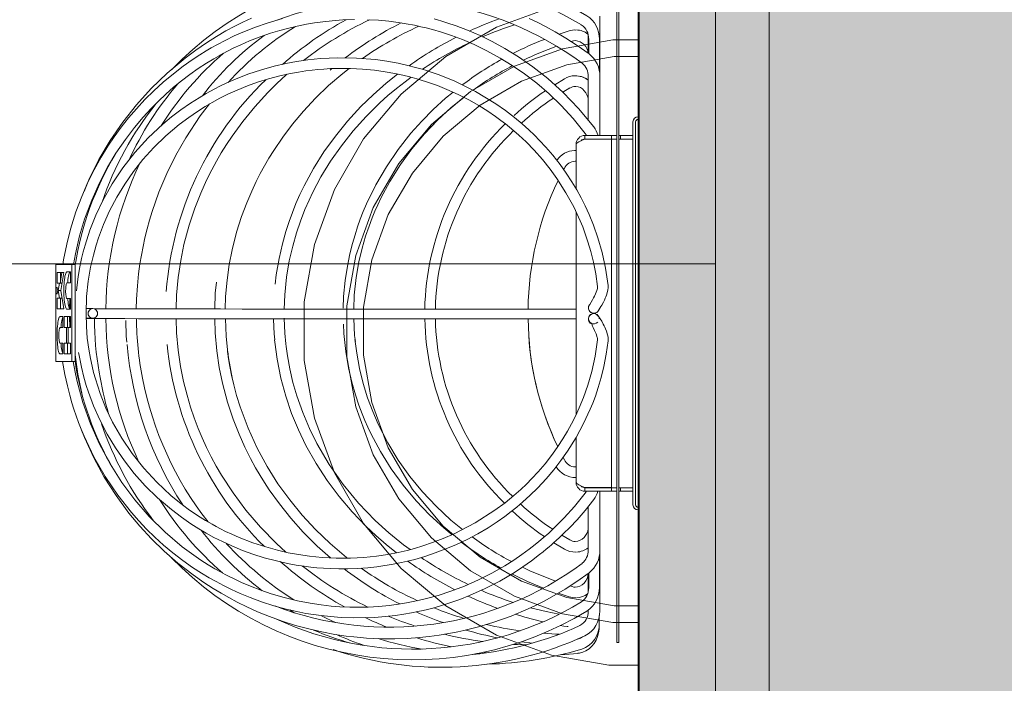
# Model space of a CAD drawing. Header units: millimetres. Extents: x -30 to 102382, y -31808 to 51594.
# Tile 47 of 172: x 39393 to 39941, y 20457 to 20826. Entities that reach past the tile are written whole.
import ezdxf

# ---------------------------------------------------------------- set-up
doc = ezdxf.new("R2010")
doc.units = ezdxf.units.MM
doc.header["$MEASUREMENT"] = 0
doc.linetypes.add('tl_xref_DASH_2.5-1.25', pattern=[3750, 2500, -1250])
doc.linetypes.add('Wipeout_Contour', pattern=[1000, 0, -1000])
for name, color, linetype in [('05 Sisesein proj.AR', 7, 'Continuous'), ('06 Põrand proj.AR', 7, 'Continuous'), ('41 SAN mõõdud ja kõrgused.SA', 7, 'Continuous'), ('43 Sanitaartehnika.SA', 7, 'Continuous'), ('45 Sisustus_ tehnika.SA', 7, 'Continuous'), ('47 Siseviimistlus_ põrand.SA', 7, 'Continuous')]:
    doc.layers.add(name, color=color, linetype=linetype)
doc.styles.add('GENERATED_STYLE_3', font='arial.ttf')
doc.dimstyles.new('GENERATED_STYLE__8', dxfattribs={"dimtxt": 60, "dimasz": 28.5, "dimexe": 0.18, "dimexo": 0.0625, "dimgap": 0, "dimtad": 1, "dimdec": 0, "dimzin": 0, "dimdsep": 46, "dimtxsty": 'GENERATED_STYLE_3', "dimblk": 'ARROWHEAD_2', "dimblk1": 'ARROWHEAD_2', "dimblk2": 'ARROWHEAD_2', "dimcen": 0.09, "dimse1": 1, "dimse2": 1, "dimclrd": 252, "dimclre": 252, "dimclrt": 8, "dimadec": 1, "dimazin": 0, "dimtfac": 1, "dimtdec": 4, "dimtmove": 0, "dimatfit": 3, "dimfxl": 0, "dimtolj": 1, "dimtzin": 0, "dimarcsym": 0})

# ---------------------------------------------------------------- blocks, each defined once
blk = doc.blocks.new('*D1206')
at = {"layer": '41 SAN mõõdud ja kõrgused.SA', "color": 252, "linetype": 'Continuous', "lineweight": 13}
for p, q in [((39350.99, 21500.84), (39388.49, 21479.19)), ((39397.87, 21490.02), (39341.62, 21490.02)), ((39369.74, 20153), (39369.74, 21490.02)), ((39350.99, 20163.83), (39388.49, 20142.17)), ((39397.87, 20153), (39341.62, 20153)), ((39369.74, 20134.66), (39369.74, 20153))]:
    blk.add_line(p, q, dxfattribs=at)
at = {"layer": '41 SAN mõõdud ja kõrgused.SA', "color": 8, "lineweight": 13, "insert": (39357.74, 20718.55), "char_height": 60, "attachment_point": 7, "rotation": 90, "style": 'GENERATED_STYLE_3'}
blk.add_mtext('{\\A1;\\fArial|b0|i0|c0|p0;1\xa0337}', dxfattribs=at)
blk = doc.blocks.new('ARROWHEAD_2')
at = {"color": 0, "linetype": 'Continuous', "lineweight": 0}
for p, q in [((-0.378, -0.655), (0.378, 0.655)), ((0, 0), (-1, 0))]:
    blk.add_line(p, q, dxfattribs=at)

msp = doc.modelspace()

# ---------------------------------------------------------------- wipeouts: each hides what was drawn before it
at = {"color": 254, "linetype": 'Wipeout_Contour', "lineweight": 0, "ltscale": 358958.018392}
msp.add_wipeout([(39780, 20110.06), (39780, 21490.02), (40000, 21490.02), (40000, 22190.02), (39780, 22190.02), (39780, 22270.12), (37910, 22270.12), (37910, 20110.06)], dxfattribs=at).dxf.layer = '47 Siseviimistlus_ põrand.SA'

# ---------------------------------------------------------------- next in the draw order: hatches: boundary and pattern name
at = {"layer": '05 Sisesein proj.AR', "linetype": 'Continuous', "lineweight": 13}
for points in [[(39737, 20153), (39752, 20153), (39752, 21490.02), (39737, 21490.02)], [(39752, 20138), (39780, 20138), (39780, 21490.02), (39752, 21490.02)], [(39780, 20110), (39810, 20110), (39810, 21490.02), (39780, 21490.02)], [(39810, 20080), (40000, 20080), (40000, 21490.02), (39810, 21490.02)]]:
    msp.add_hatch(color=252, dxfattribs=at).paths.add_polyline_path(points)
at = {"layer": '47 Siseviimistlus_ põrand.SA', "linetype": 'Continuous', "lineweight": 13}
h = msp.add_hatch(dxfattribs=at)
h.set_pattern_fill('80_Siseviim__ker_plaat_5_08', color=253, style=0, pattern_type=2)
h.set_pattern_definition([(90, (39737, 21490), (-800, 0), []), (180, (39737, 21490), (0, 800), [])])
h.paths.add_polyline_path([(39780, 20110.06), (39780, 21490.02), (40000, 21490.02), (40000, 22190.02), (39780, 22190.02), (39780, 22270.12), (37910, 22270.12), (37910, 20110.06)])

# ---------------------------------------------------------------- next in the draw order: linework, layer by layer
at = {"layer": '05 Sisesein proj.AR', "color": 7, "linetype": 'Continuous', "lineweight": 20, "flags": 128}
for points in [[(39737, 21490.02), (39737, 20153)], [(39810, 20110), (39810, 21490.02)], [(39810, 21490.02), (39810, 20080)]]:
    msp.add_lwpolyline(points, dxfattribs=at)
at = {"layer": '06 Põrand proj.AR', "color": 7, "linetype": 'Continuous', "lineweight": 20, "flags": 128}
msp.add_lwpolyline([(35090, 26310), (35090, 20080), (39810, 20080), (39810, 26310)], close=True, dxfattribs=at)
at = {"layer": '43 Sanitaartehnika.SA', "color": 8, "linetype": 'Continuous', "lineweight": 13}
for p, q in [((39725.2, 20846.03), (39725.2, 20479.83)), ((39726.19, 20846.03), (39726.19, 20479.83)), ((39715.59, 20828.34), (39715.59, 20796.68)), ((39693.08, 20818.3), (39698.54, 20820.08)), ((39709.24, 20817.51), (39709.24, 20807.62)), ((39709.46, 20807.46), (39709.46, 20815.47)), ((39715.4, 20815.47), (39715.4, 20797.74)), ((39700.33, 20814.42), (39699.68, 20814.21)), ((39700.3, 20814.41), (39700.33, 20814.42)), ((39565.46, 20798.15), (39566.54, 20799.11)), ((39690.54, 20790.1), (39696, 20793.49)), ((39709.18, 20770.42), (39709.18, 20794.71)), ((39715.71, 20794.71), (39715.71, 20761.9)), ((39698.95, 20788.33), (39695.11, 20785.97)), ((39734.11, 20556.45), (39734.11, 20769.41)), ((39735.59, 20556.45), (39735.59, 20769.41)), ((39707.39, 20761.9), (39707.39, 20759.93)), ((39707.39, 20761.9), (39725.2, 20761.9)), ((39707.39, 20759.93), (39725.2, 20759.93)), ((39707.39, 20759.83), (39722.23, 20759.83)), ((39709.18, 20759.83), (39709.18, 20759.93)), ((39715.71, 20759.93), (39715.71, 20759.83)), ((39722.23, 20761.9), (39722.23, 20759.93)), ((39722.23, 20759.83), (39722.23, 20566.03)), ((39726.19, 20761.9), (39734.11, 20761.9)), ((39726.19, 20759.93), (39734.11, 20759.93)), ((39727.18, 20761.9), (39727.18, 20759.93)), ((39702.44, 20756.96), (39702.44, 20732.18)), ((39701.67, 20753.55), (39702.44, 20753.55)), ((39695.9, 20743.58), (39695.53, 20742.87)), ((39702.44, 20719.34), (39702.44, 20662.97)), ((39412.81, 20636.72), (39412.81, 20689.56)), ((39423.51, 20690.05), (39412.89, 20690.05)), ((39421.63, 20636.72), (39421.63, 20689.56)), ((39423.59, 20636.72), (39423.59, 20689.56)), ((39413.51, 20685.73), (39413.51, 20679.74)), ((39417.27, 20685.73), (39413.51, 20685.73)), ((39415.46, 20685.73), (39415.46, 20679.74)), ((39415.59, 20675.57), (39417.27, 20685.73)), ((39421.04, 20685.95), (39418.96, 20685.95)), ((39421.04, 20679.96), (39421.04, 20685.95)), ((39413.51, 20679.74), (39414.88, 20679.74)), ((39413.51, 20679.74), (39415.46, 20679.74)), ((39414.88, 20679.74), (39414.08, 20675.57)), ((39414.88, 20679.74), (39416.28, 20679.74)), ((39415.46, 20679.74), (39416.28, 20679.74)), ((39418.98, 20679.97), (39421.04, 20679.96)), ((39418.98, 20679.97), (39420.94, 20679.97)), ((39419.45, 20680.69), (39419.4, 20679.97)), ((39420.94, 20679.97), (39421.04, 20679.97)), ((39413.45, 20677.38), (39413.47, 20677.33)), ((39413.47, 20673.79), (39413.45, 20673.74)), ((39413.69, 20676.48), (39413.92, 20675.56)), ((39413.92, 20675.56), (39413.69, 20674.64)), ((39414.08, 20675.57), (39414.88, 20671.38)), ((39414.08, 20675.57), (39415.59, 20675.57)), ((39417.27, 20665.39), (39415.59, 20675.57)), ((39413.51, 20671.38), (39413.51, 20665.39)), ((39414.88, 20671.38), (39413.51, 20671.38)), ((39414.88, 20671.38), (39416.28, 20671.38)), ((39415.46, 20671.38), (39415.46, 20665.39)), ((39421.04, 20671.15), (39418.98, 20671.15)), ((39419.39, 20671.17), (39419.46, 20670.4)), ((39420.66, 20671.15), (39420.46, 20665.57)), ((39421.04, 20665.17), (39421.04, 20671.15)), ((39709.5, 20666.87), (39709.51, 20666.9)), ((39413.51, 20665.39), (39417.27, 20665.39)), ((39413.51, 20665.39), (39415.46, 20665.39)), ((39416.71, 20661.11), (39415.21, 20661.11)), ((39415.46, 20665.39), (39417.27, 20665.39)), ((39416.71, 20655.12), (39416.71, 20661.11)), ((39417.44, 20661.11), (39417.44, 20655.08)), ((39421.04, 20661.11), (39417.44, 20661.11)), ((39418.98, 20665.17), (39421.04, 20665.17)), ((39419.39, 20661.11), (39419.39, 20655.08)), ((39420.41, 20661.11), (39420.56, 20655.08)), ((39421.04, 20660.9), (39420.86, 20661.11)), ((39420.94, 20665.17), (39421.04, 20665.17)), ((39421.04, 20655.08), (39421.04, 20661.11)), ((39432.55, 20665.61), (39433.39, 20665.61)), ((39690.92, 20665.26), (39697.55, 20665.26)), ((39702.44, 20662.97), (39702.44, 20606.6)), ((39711.35, 20663.15), (39711.35, 20662.71)), ((39713.33, 20662.79), (39713.33, 20663.15)), ((39714.9, 20661.15), (39714.99, 20661.3)), ((39715.19, 20665.16), (39715.17, 20665.13)), ((39415.69, 20655.84), (39415.63, 20655.12)), ((39423.81, 20660.08), (39423.59, 20660.08)), ((39433.41, 20660.17), (39432.56, 20660.17)), ((39434.26, 20658.8), (39434.25, 20660.03)), ((39533.97, 20659.54), (39533.97, 20659.89)), ((39675.69, 20660.13), (39675.7, 20659.8)), ((39697.55, 20659.82), (39690.92, 20659.82)), ((39709.51, 20660.89), (39709.52, 20660.93)), ((39415.21, 20655.12), (39416.71, 20655.12)), ((39415.21, 20655.12), (39416.71, 20655.12)), ((39417.44, 20655.08), (39418.8, 20655.08)), ((39417.44, 20655.08), (39419.39, 20655.08)), ((39418.8, 20655.08), (39418.8, 20646.34)), ((39418.8, 20655.08), (39420.75, 20655.08)), ((39419.39, 20655.08), (39420.75, 20655.08)), ((39419.75, 20655.08), (39421.04, 20655.08)), ((39419.75, 20646.34), (39419.75, 20655.08)), ((39419.75, 20655.08), (39421.04, 20655.08)), ((39420.75, 20655.08), (39420.75, 20655.08)), ((39416.71, 20646.31), (39415.21, 20646.31)), ((39415.63, 20646.31), (39415.69, 20645.56)), ((39416.71, 20640.32), (39416.71, 20646.31)), ((39417.44, 20646.34), (39417.44, 20640.32)), ((39418.8, 20646.34), (39417.44, 20646.34)), ((39418.8, 20646.34), (39419.75, 20646.34)), ((39419.39, 20646.34), (39419.39, 20640.32)), ((39421.04, 20646.34), (39419.75, 20646.34)), ((39421.04, 20640.32), (39421.04, 20646.34)), ((39534.79, 20646.85), (39534.6, 20648.27)), ((39540.8, 20645.97), (39541, 20644.51)), ((39579.34, 20648.36), (39579.47, 20647.34)), ((39415.21, 20640.32), (39416.71, 20640.32)), ((39417.44, 20640.32), (39421.04, 20640.32)), ((39417.44, 20640.32), (39419.39, 20640.32)), ((39419.39, 20640.32), (39421.04, 20640.32)), ((39508.3, 20642.67), (39508.42, 20641.76)), ((39412.89, 20636.22), (39421.55, 20636.22)), ((39421.55, 20636.22), (39423.51, 20636.22)), ((39702.44, 20593.85), (39702.44, 20568.9)), ((39695.26, 20582.79), (39695.9, 20581.52)), ((39695.97, 20581.41), (39695.27, 20582.81)), ((39701.96, 20577.5), (39702.44, 20577.54)), ((39702.44, 20571.56), (39702.21, 20571.55)), ((39707.39, 20566.03), (39722.23, 20566.03)), ((39707.39, 20563.95), (39707.39, 20565.93)), ((39707.39, 20565.93), (39725.2, 20565.93)), ((39707.39, 20563.95), (39725.2, 20563.95)), ((39715.71, 20566.03), (39715.71, 20565.93)), ((39715.71, 20563.95), (39715.71, 20531.18)), ((39722.23, 20563.95), (39722.23, 20565.93)), ((39726.19, 20565.93), (39734.11, 20565.93)), ((39726.19, 20563.95), (39734.11, 20563.95)), ((39727.18, 20565.93), (39727.18, 20563.95)), ((39709.18, 20531.18), (39709.18, 20555.43)), ((39696, 20531.7), (39690.06, 20535.3)), ((39694.6, 20539.5), (39698.95, 20536.85)), ((39715.59, 20529.41), (39715.59, 20497.38)), ((39715.4, 20528.04), (39715.4, 20510.33)), ((39709.46, 20510.33), (39709.46, 20518.42)), ((39709.24, 20518.27), (39709.24, 20508.34)), ((39699.06, 20511.27), (39700.33, 20510.86)), ((39698.55, 20505.2), (39692.42, 20507.19)), ((39545.57, 20496.38), (39543.05, 20497.9)), ((39709.24, 20497.82), (39709.24, 20497.38)), ((39715.37, 20494.9), (39715.37, 20490.43)), ((39695.61, 20488.84), (39693.68, 20489.25)), ((39715.36, 20490.07), (39715.36, 20488.53)), ((39678.33, 20479.47), (39671.95, 20480.2)), ((39702.61, 20481.42), (39703.86, 20481.78)), ((39726.19, 20479.83), (39725.2, 20479.83)), ((39647.17, 20473.58), (39649.1, 20473.6)), ((39652.64, 20474.07), (39650.77, 20474.32)), ((39703.38, 20473.74), (39693.79, 20472.93))]:
    msp.add_line(p, q, dxfattribs=at)
at = {"layer": '43 Sanitaartehnika.SA', "color": 8, "linetype": 'Continuous', "lineweight": 13, "flags": 128}
for points in [[(39416.69, 20690.05), (39417.08, 20692.65), (39418.87, 20701.51), (39421, 20709.8), (39424, 20719.36), (39427.28, 20728.03), (39430.7, 20735.84), (39434.16, 20742.82), (39438.05, 20749.83), (39441.76, 20755.86), (39445.34, 20761.19), (39449.16, 20766.45), (39453.27, 20771.66), (39457.67, 20776.8), (39462.37, 20781.86), (39467.36, 20786.81), (39472.65, 20791.62), (39478.24, 20796.29), (39483.76, 20800.51), (39488.67, 20803.97), (39492.9, 20806.75), (39496.43, 20808.93), (39499.33, 20810.62), (39502.76, 20812.54), (39507.07, 20814.79), (39512.16, 20817.25), (39517.77, 20819.71), (39523.89, 20822.12), (39530.54, 20824.43), (39538.97, 20826.91)], [(39579.1, 20826.41), (39572.51, 20826.2), (39566.61, 20825.78), (39561.39, 20825.22), (39556.85, 20824.58), (39552.31, 20823.82), (39547.09, 20822.76), (39542.53, 20821.69), (39537.58, 20820.36), (39532.24, 20818.74), (39526.53, 20816.77), (39520.67, 20814.49), (39515.71, 20812.34), (39511.6, 20810.41), (39508.35, 20808.77), (39505.91, 20807.49), (39503.67, 20806.26), (39500.71, 20804.56), (39496.76, 20802.16), (39492.06, 20799.1), (39487.39, 20795.81), (39482.84, 20792.36), (39478.39, 20788.73), (39474.07, 20784.95), (39469.88, 20781), (39465.8, 20776.87), (39461.41, 20772.08), (39456.63, 20766.39), (39451.55, 20759.72), (39446.29, 20751.97), (39441.66, 20744.24), (39437.11, 20735.58), (39432.79, 20725.94), (39428.84, 20715.3), (39426.06, 20706.04), (39423.73, 20696.12), (39422.69, 20690.05)], [(39428.5, 20730.82), (39431.14, 20737.2), (39436.76, 20748.44), (39443.1, 20759.18), (39450.1, 20769.37), (39457.72, 20778.99), (39465.88, 20787.99), (39474.8, 20796.58), (39484.72, 20804.89), (39490.79, 20809.42), (39496.69, 20813.47), (39502.29, 20817.01), (39507.53, 20820.07), (39512.39, 20822.71), (39516.84, 20824.97), (39521.67, 20827.26)], [(39707.54, 20763.07), (39700.88, 20771.3), (39694.18, 20778.56), (39687.39, 20785.07), (39680.53, 20790.94), (39673.68, 20796.2), (39666.91, 20800.86), (39660.27, 20804.94), (39652.79, 20809.03), (39645.73, 20812.43), (39639.13, 20815.23), (39633.04, 20817.51), (39627.48, 20819.35), (39622.55, 20820.79), (39619.03, 20821.71), (39616.04, 20822.43), (39612.46, 20823.21), (39607.78, 20824.1), (39603.33, 20824.8), (39598.19, 20825.46), (39592.38, 20826), (39586.35, 20826.33)], [(39623.35, 20826.73), (39625.32, 20826.18), (39627.72, 20825.48), (39630.53, 20824.62), (39635.76, 20822.85), (39641.96, 20820.49), (39649.02, 20817.45), (39655.66, 20814.23), (39662.82, 20810.33), (39670.44, 20805.64), (39678.45, 20800.08), (39686.77, 20793.51), (39695.29, 20785.81), (39703.86, 20776.87), (39712.27, 20766.67)], [(39676.41, 20827.04), (39680.73, 20824.99), (39685.5, 20822.56), (39690.87, 20819.61), (39696.75, 20816.11), (39703.06, 20812.02), (39709.68, 20807.31)], [(39702.07, 20814.66), (39700.92, 20814.56), (39700.31, 20814.37)], [(39424.33, 20675.42), (39424.47, 20677.22), (39425.27, 20683.42), (39426.21, 20688.84), (39427.17, 20693.4), (39428.08, 20697.15), (39429.08, 20700.78), (39431.81, 20709.22), (39435.12, 20717.57), (39438.98, 20725.69), (39444.24, 20735.03), (39450.17, 20743.9), (39456.85, 20752.42), (39464.25, 20760.51), (39472.39, 20768.16), (39477.29, 20772.23), (39482.41, 20776.13), (39487.72, 20779.82), (39492.53, 20782.88), (39496.49, 20785.21), (39498.94, 20786.57), (39501.27, 20787.81), (39504.19, 20789.29), (39507.72, 20790.98), (39511.91, 20792.84), (39519.76, 20795.93), (39527.34, 20798.46), (39534.37, 20800.42), (39540.79, 20801.9), (39546.78, 20803.03), (39553.19, 20803.97), (39560.1, 20804.68), (39569.86, 20805.16), (39580.15, 20805), (39590.73, 20804.12), (39597.07, 20803.24), (39603.32, 20802.11), (39608.69, 20800.92), (39613.06, 20799.81), (39616.02, 20798.98), (39618.6, 20798.2), (39621.77, 20797.17), (39625.58, 20795.84), (39629.98, 20794.16), (39634.9, 20792.09), (39646.53, 20786.35), (39657.69, 20779.59), (39663.13, 20775.77), (39668.16, 20771.91), (39672.48, 20768.3), (39676.15, 20765.01), (39679.23, 20762.06), (39682.16, 20759.09), (39685.6, 20755.38), (39689.43, 20750.9), (39693.52, 20745.68), (39696.98, 20740.84), (39700.06, 20736.14), (39702.79, 20731.59), (39705.21, 20727.2), (39707.48, 20722.72), (39709.7, 20717.88), (39712.14, 20711.91), (39714.62, 20704.86), (39716.92, 20696.84), (39718.87, 20687.99), (39720.29, 20678.45)], [(39714.39, 20677.79), (39713.39, 20684.87), (39712.11, 20691.44), (39710.63, 20697.4), (39709.08, 20702.69), (39707.54, 20707.24), (39706.12, 20711.01), (39704.76, 20714.33), (39701.14, 20722.15), (39696.83, 20730.03), (39691.79, 20737.92), (39687.95, 20743.21), (39683.73, 20748.48), (39679.12, 20753.67), (39674.59, 20758.3), (39670.52, 20762.12), (39667.73, 20764.56), (39665.36, 20766.54), (39663.1, 20768.34), (39660.51, 20770.32), (39657.57, 20772.46), (39653.26, 20775.39), (39648.29, 20778.5), (39642.69, 20781.68), (39637.12, 20784.52), (39631.79, 20786.97), (39625.24, 20789.63), (39619.24, 20791.76), (39613.71, 20793.46), (39609.81, 20794.52), (39605.99, 20795.46), (39601.49, 20796.42), (39596.25, 20797.36), (39590.24, 20798.2), (39583.59, 20798.84), (39576.94, 20799.18), (39571, 20799.23), (39565.79, 20799.09), (39561.94, 20798.87), (39558.62, 20798.6), (39555.54, 20798.28), (39552, 20797.83), (39547.98, 20797.21), (39543.48, 20796.39), (39537.59, 20795.1), (39531.18, 20793.41), (39525.06, 20791.5), (39519.47, 20789.49), (39513.74, 20787.16), (39508.64, 20784.85), (39504.08, 20782.58), (39499.84, 20780.28), (39495.9, 20777.98), (39491.66, 20775.31), (39486.8, 20771.98), (39481.41, 20767.93), (39474, 20761.65), (39467.3, 20755.15), (39461.33, 20748.54), (39456.03, 20741.87), (39451.15, 20734.88), (39446.68, 20727.53), (39442.71, 20719.93), (39439.34, 20712.38), (39436.57, 20704.97), (39435.23, 20700.8), (39433.7, 20695.33), (39432.17, 20688.64), (39430.85, 20680.89), (39429.94, 20672.23), (39429.61, 20662.89)], [(39576.1, 20799.19), (39572.56, 20796.46), (39564.65, 20789.64), (39557.36, 20782.63), (39550.68, 20775.48), (39544.61, 20768.24), (39539.1, 20760.95), (39534.11, 20753.6), (39531.44, 20749.31), (39528.94, 20745.02), (39526.6, 20740.73), (39524.36, 20736.35), (39521.84, 20731), (39519.08, 20724.51), (39516.23, 20716.86), (39513.45, 20708.07), (39510.95, 20698.18), (39509.37, 20690.06), (39508.14, 20681.4), (39507.34, 20672.23), (39507.14, 20665.35)], [(39541.51, 20795.96), (39541.09, 20795.6), (39535.84, 20790.76), (39530.85, 20785.81), (39523.52, 20777.83), (39516.86, 20769.7), (39510.9, 20761.51), (39507.8, 20756.86), (39504.91, 20752.22), (39502.22, 20747.6), (39499.63, 20742.83), (39496.7, 20736.97), (39493.5, 20729.86), (39490.2, 20721.51), (39487.02, 20711.93), (39484.15, 20701.15), (39482.35, 20692.33), (39480.96, 20682.94), (39480.06, 20673.02), (39479.83, 20665.38)], [(39534.95, 20679.16), (39535.49, 20684.3), (39537.07, 20693.53), (39538.92, 20701.59), (39540.85, 20708.44), (39542.68, 20714.06), (39544.5, 20719.07), (39546.51, 20724.04), (39548.68, 20728.98), (39551.04, 20733.87), (39556.25, 20743.49), (39562.08, 20752.77), (39568.44, 20761.6), (39575.26, 20769.95), (39582.68, 20778.01), (39589.42, 20784.57), (39596.65, 20790.93), (39603.11, 20796.07)], [(39610.64, 20794.3), (39607.27, 20791.82), (39602.4, 20787.99), (39597.73, 20784.06), (39593.26, 20780.04), (39585.6, 20772.5), (39578.43, 20764.55), (39571.78, 20756.2), (39565.72, 20747.55), (39560.41, 20738.88), (39558.04, 20734.56), (39555.85, 20730.28), (39553.8, 20725.97), (39551.51, 20720.71), (39548.97, 20714.14), (39546.79, 20707.68), (39544.68, 20700.32), (39542.79, 20692.08), (39541.25, 20683.01), (39540.22, 20673.15), (39539.95, 20665.33)], [(39709.18, 20782.14), (39709.1, 20782.68), (39708.61, 20784.21), (39707.91, 20785.59), (39707.03, 20786.8), (39705.99, 20787.78), (39704.82, 20788.52), (39703.57, 20788.99), (39702.25, 20789.18), (39701.9, 20789.15)], [(39572.83, 20665.74), (39573.05, 20672.35), (39573.9, 20681.23), (39575.1, 20689.13), (39576.51, 20696.02), (39577.98, 20701.88), (39579.37, 20706.68), (39580.76, 20711.01), (39582.3, 20715.32), (39583.98, 20719.62), (39585.79, 20723.89), (39590.93, 20734.43), (39596.81, 20744.53), (39603.34, 20754.1), (39610.45, 20763.11), (39616.53, 20769.91), (39622.91, 20776.34), (39629.83, 20782.61), (39633.96, 20785.97)], [(39639.87, 20783.12), (39632.95, 20777.47), (39625.24, 20770.33), (39618.06, 20762.81), (39611.08, 20754.51), (39604.63, 20745.66), (39598.77, 20736.35), (39593.77, 20727.03), (39592.03, 20723.36), (39590.42, 20719.73), (39588.9, 20716.05), (39587.18, 20711.5), (39585.3, 20705.9), (39583.37, 20699.24), (39581.57, 20691.53), (39580.04, 20682.81), (39578.99, 20673.13), (39578.71, 20665.3)], [(39498.37, 20779.42), (39493.23, 20772.85), (39485.09, 20760.58), (39479.57, 20750.89), (39474.59, 20740.82), (39470.2, 20730.4), (39466.43, 20719.67), (39464.94, 20714.78), (39463.6, 20709.9), (39462.41, 20705.04), (39461.36, 20700.21), (39460.42, 20695.27), (39459.64, 20690.51), (39458.88, 20684.84), (39458.21, 20678.28), (39457.74, 20670.87), (39457.62, 20665.42)], [(39702.44, 20756.96), (39702.81, 20757.67), (39703.89, 20758.39), (39705.49, 20759.11), (39707.39, 20759.83)], [(39708.26, 20761.9), (39708.06, 20762.31), (39707.52, 20763.05)], [(39702.44, 20747.59), (39702.24, 20747.62), (39701.92, 20747.59)], [(39415.46, 20680.7), (39415.69, 20683.24), (39416.06, 20685.73)], [(39418.1, 20684.47), (39417.9, 20683.6), (39417.76, 20682.8)], [(39418.52, 20685.57), (39418.28, 20685.03), (39418.1, 20684.47)], [(39418.96, 20685.95), (39418.71, 20685.82), (39418.52, 20685.57)], [(39420.06, 20684.47), (39419.86, 20683.6), (39419.72, 20682.8)], [(39420.47, 20685.57), (39420.23, 20685.03), (39420.06, 20684.47)], [(39420.91, 20685.95), (39420.66, 20685.82), (39420.47, 20685.57)], [(39413.33, 20677.51), (39413.4, 20677.47), (39413.45, 20677.38)], [(39417.34, 20678.23), (39417.29, 20676.74), (39417.28, 20675.55)], [(39417.5, 20680.69), (39417.4, 20679.35), (39417.34, 20678.23)], [(39417.76, 20682.8), (39417.61, 20681.66), (39417.5, 20680.69)], [(39418.32, 20677.27), (39418.4, 20678.11), (39418.48, 20678.67)], [(39418.48, 20678.67), (39418.6, 20679.26), (39418.71, 20679.62)], [(39418.71, 20679.62), (39418.86, 20679.9), (39418.98, 20679.97)], [(39419.72, 20682.8), (39419.56, 20681.66), (39419.45, 20680.69)], [(39501.27, 20665.36), (39501.57, 20674.13), (39502.18, 20680.3)], [(39709.51, 20666.9), (39709.61, 20667.13), (39709.79, 20667.45), (39710.02, 20667.83), (39710.82, 20669.16), (39711.58, 20670.45), (39712.2, 20671.57), (39712.69, 20672.53), (39713.29, 20673.81), (39714, 20675.67), (39714.17, 20676.23), (39714.31, 20676.81), (39714.35, 20677.22), (39714.37, 20677.38), (39714.38, 20677.46), (39714.39, 20677.47), (39714.4, 20677.47), (39714.4, 20677.46), (39714.42, 20677.41), (39714.42, 20677.43), (39714.42, 20677.46), (39714.41, 20677.58), (39714.39, 20677.79)], [(39720.29, 20678.45), (39720.32, 20677.08), (39720.19, 20675.96), (39719.8, 20674.31), (39719.4, 20673.1), (39719.04, 20672.17), (39718.66, 20671.29), (39718.42, 20670.74), (39718.22, 20670.33), (39717.64, 20669.18), (39716.75, 20667.54), (39716.23, 20666.65), (39715.72, 20665.83), (39715.31, 20665.25), (39715.2, 20665.11), (39715.19, 20665.13)], [(39413.45, 20673.74), (39413.39, 20673.64), (39413.33, 20673.61)], [(39413.69, 20674.64), (39413.52, 20673.99), (39413.47, 20673.79)], [(39417.28, 20675.55), (39417.3, 20674.03), (39417.34, 20672.86)], [(39417.34, 20672.86), (39417.42, 20671.45), (39417.5, 20670.4)], [(39418.26, 20675.55), (39418.28, 20676.54), (39418.32, 20677.27)], [(39418.32, 20673.86), (39418.27, 20674.79), (39418.26, 20675.55)], [(39418.47, 20672.45), (39418.38, 20673.19), (39418.32, 20673.86)], [(39418.7, 20671.5), (39418.57, 20671.97), (39418.47, 20672.45)], [(39417.5, 20670.4), (39417.64, 20669.17), (39417.76, 20668.29)], [(39417.76, 20668.29), (39417.95, 20667.29), (39418.11, 20666.63)], [(39418.11, 20666.63), (39418.33, 20665.95), (39418.52, 20665.55)], [(39418.98, 20671.15), (39418.82, 20671.26), (39418.7, 20671.5)], [(39419.46, 20670.4), (39419.59, 20669.17), (39419.72, 20668.29)], [(39419.72, 20668.29), (39419.9, 20667.29), (39420.06, 20666.63)], [(39420.06, 20666.63), (39420.28, 20665.95), (39420.47, 20665.55)], [(39415.21, 20661.11), (39414.95, 20660.99), (39414.75, 20660.72)], [(39418.52, 20665.55), (39418.77, 20665.24), (39418.98, 20665.17)], [(39420.47, 20665.55), (39420.73, 20665.24), (39420.94, 20665.17)], [(39423.59, 20665.56), (39423.73, 20665.56), (39423.8, 20665.57)], [(39429.61, 20662.89), (39429.81, 20655.7), (39430.34, 20649.06), (39431.12, 20643.09), (39432.02, 20637.89), (39432.95, 20633.54), (39433.83, 20629.95), (39434.8, 20626.44), (39437.46, 20618.29), (39440.69, 20610.24), (39444.43, 20602.42), (39449.54, 20593.44), (39455.3, 20584.92), (39461.78, 20576.74), (39468.95, 20568.98), (39476.85, 20561.65), (39481.6, 20557.76), (39486.56, 20554.03), (39491.65, 20550.54), (39496.16, 20547.71), (39499.85, 20545.56), (39502.12, 20544.32), (39504.44, 20543.09), (39507.33, 20541.64), (39510.81, 20540), (39514.91, 20538.2), (39522.45, 20535.28), (39529.63, 20532.93), (39536.23, 20531.12), (39542.2, 20529.76), (39547.83, 20528.71), (39554.12, 20527.8), (39561.15, 20527.1), (39568.9, 20526.72), (39576.87, 20526.75), (39584.33, 20527.16), (39591.26, 20527.87), (39597.62, 20528.82), (39603.32, 20529.91), (39608.37, 20531.07), (39612.48, 20532.16), (39617.22, 20533.56), (39622.55, 20535.35), (39628.41, 20537.59), (39634.6, 20540.28), (39646.32, 20546.34), (39657.26, 20553.33), (39662.97, 20557.58), (39667.77, 20561.5), (39671.69, 20564.98), (39674.83, 20567.96), (39677.84, 20571.01), (39681.32, 20574.78), (39685.16, 20579.29), (39689.23, 20584.54), (39692.3, 20588.89), (39695.1, 20593.17), (39697.63, 20597.4), (39699.92, 20601.54), (39702.08, 20605.81), (39704.2, 20610.43), (39706.55, 20616.16), (39708.93, 20622.91), (39711.15, 20630.61), (39713.02, 20639.12), (39714.39, 20648.28)], [(39429.71, 20665.6), (39429.8, 20665.6), (39432.55, 20665.61)], [(39434.21, 20665.47), (39436.9, 20665.46), (39442.32, 20665.45), (39448.62, 20665.43), (39455.8, 20665.42), (39463.85, 20665.4), (39472.76, 20665.39), (39482.51, 20665.38), (39493.06, 20665.37), (39504.4, 20665.36), (39516.47, 20665.34), (39529.23, 20665.33), (39542.63, 20665.32), (39556.61, 20665.31), (39565.49, 20665.31), (39574.13, 20665.3), (39582.46, 20665.3), (39587.2, 20665.3), (39591.96, 20665.3), (39597.61, 20665.29), (39604.32, 20665.29), (39610.51, 20665.29), (39617.46, 20665.28), (39625.24, 20665.28), (39633.89, 20665.28), (39643.46, 20665.28), (39653.82, 20665.27), (39665.15, 20665.27), (39677.51, 20665.27), (39690.92, 20665.26)], [(39697.56, 20665.26), (39698.71, 20665.26), (39700.63, 20665.26), (39702.44, 20665.26)], [(39709.52, 20660.93), (39709.85, 20661.54), (39710.3, 20661.93)], [(39710.87, 20663.43), (39710.81, 20663.45), (39710.16, 20663.98)], [(39710.3, 20661.93), (39710.86, 20662.38), (39711.53, 20662.68), (39712.18, 20662.8), (39712.73, 20662.78), (39713.1, 20662.7), (39713.34, 20662.6), (39713.83, 20662.27), (39714.39, 20661.74), (39715.05, 20660.94), (39715.86, 20659.81), (39716.71, 20658.5), (39717.57, 20657), (39718.13, 20655.93), (39718.46, 20655.22), (39718.85, 20654.35), (39719.38, 20653.01), (39720, 20651.01), (39720.27, 20649.6), (39720.33, 20648.65), (39720.29, 20647.62)], [(39714.75, 20661.33), (39714.84, 20661.52), (39714.85, 20661.54)], [(39714.75, 20661.32), (39714.84, 20661.51), (39714.85, 20661.54)], [(39413.73, 20655.84), (39413.63, 20654.5), (39413.57, 20653.38)], [(39413.99, 20657.96), (39413.84, 20656.82), (39413.73, 20655.84)], [(39414.34, 20659.63), (39414.14, 20658.76), (39413.99, 20657.96)], [(39414.75, 20660.72), (39414.51, 20660.19), (39414.34, 20659.63)], [(39415.95, 20657.96), (39415.79, 20656.82), (39415.69, 20655.84)], [(39416.29, 20659.63), (39416.09, 20658.76), (39415.95, 20657.96)], [(39416.7, 20660.72), (39416.46, 20660.19), (39416.29, 20659.63)], [(39432.56, 20660.17), (39430.53, 20660.16), (39429.69, 20660.16)], [(39690.92, 20659.82), (39678.22, 20659.82), (39666.66, 20659.83), (39656.17, 20659.83), (39646.68, 20659.83), (39638.13, 20659.83), (39630.45, 20659.84), (39622.47, 20659.84), (39615.58, 20659.84), (39609.71, 20659.84), (39604.16, 20659.85), (39590.88, 20659.85), (39577.55, 20659.86), (39564.37, 20659.87), (39549.86, 20659.88), (39535.92, 20659.88), (39522.61, 20659.9), (39509.99, 20659.91), (39498.11, 20659.92), (39487.01, 20659.93), (39476.74, 20659.94), (39467.32, 20659.96), (39458.78, 20659.97), (39451.14, 20659.98), (39444.41, 20660), (39438.59, 20660.01), (39434.82, 20660.02), (39431.57, 20660.04), (39429.69, 20660.04)], [(39452.38, 20646.9), (39452.05, 20650.32), (39451.77, 20658.99)], [(39479.83, 20659.94), (39480.07, 20652.15), (39480.95, 20642.41), (39482.29, 20633.35), (39483.97, 20624.99), (39485.87, 20617.4), (39487.87, 20610.65), (39489.86, 20604.75), (39492.06, 20598.94), (39494.29, 20593.62), (39496.7, 20588.35), (39499.3, 20583.14), (39502.08, 20577.99), (39505.03, 20572.92), (39511.45, 20563.02), (39518.66, 20553.36), (39526.71, 20543.94), (39535.59, 20534.85), (39540.94, 20530.05)], [(39565.73, 20526.88), (39558.37, 20533.4), (39550.59, 20541.14), (39543.57, 20548.98), (39537.24, 20556.88), (39531.56, 20564.81), (39528.96, 20568.76), (39526.51, 20572.69), (39523.98, 20577.02), (39521.12, 20582.26), (39518.02, 20588.47), (39514.78, 20595.7), (39511.53, 20604), (39508.41, 20613.44), (39505.6, 20624.02), (39503.82, 20632.71), (39502.43, 20642.05), (39501.51, 20652.03), (39501.26, 20659.91)], [(39508.41, 20642.69), (39507.55, 20650.25), (39507.19, 20659.96)], [(39534.69, 20648.28), (39534.33, 20651.58), (39534.05, 20659.55)], [(39540.9, 20645.98), (39540.26, 20651.96), (39539.97, 20660.21)], [(39633.37, 20539.74), (39628.77, 20543.51), (39620.8, 20550.91), (39613.39, 20558.7), (39606.19, 20567.31), (39599.54, 20576.47), (39593.5, 20586.11), (39588.38, 20595.73), (39586.58, 20599.51), (39584.93, 20603.25), (39583.36, 20607.08), (39581.57, 20611.84), (39579.61, 20617.68), (39577.63, 20624.61), (39575.76, 20632.61), (39574.2, 20641.64), (39573.12, 20651.63), (39572.93, 20656.92)], [(39579.55, 20647.35), (39579.13, 20650.68), (39578.74, 20660.02)], [(39702.44, 20659.82), (39700.69, 20659.82), (39698.77, 20659.82), (39697.56, 20659.82)], [(39714.39, 20648.28), (39714.41, 20648.53), (39714.42, 20648.64), (39714.43, 20648.65), (39714.42, 20648.66), (39714.41, 20648.64), (39714.4, 20648.6), (39714.39, 20648.59), (39714.38, 20648.6), (39714.38, 20648.61), (39714.38, 20648.63), (39714.35, 20648.91), (39714.32, 20649.18), (39714.25, 20649.56), (39714.09, 20650.12), (39713.81, 20650.98), (39713.61, 20651.5), (39713.41, 20651.98), (39712.77, 20653.41), (39712.02, 20655.04), (39711.64, 20655.85), (39711.42, 20656.4), (39711.38, 20656.68), (39711.4, 20656.7)], [(39413.57, 20653.38), (39413.52, 20651.9), (39413.51, 20650.71)], [(39413.51, 20650.71), (39413.53, 20649.19), (39413.57, 20648.02)], [(39414.49, 20650.71), (39414.51, 20651.69), (39414.55, 20652.42)], [(39414.55, 20649.02), (39414.5, 20649.94), (39414.49, 20650.71)], [(39414.55, 20652.42), (39414.63, 20653.26), (39414.71, 20653.83)], [(39414.71, 20653.83), (39414.83, 20654.42), (39414.94, 20654.77)], [(39414.94, 20654.77), (39415.09, 20655.05), (39415.21, 20655.12)], [(39413.57, 20648.02), (39413.65, 20646.61), (39413.73, 20645.56)], [(39413.73, 20645.56), (39413.87, 20644.33), (39414, 20643.44)], [(39414.7, 20647.61), (39414.61, 20648.35), (39414.55, 20649.02)], [(39414.93, 20646.66), (39414.8, 20647.13), (39414.7, 20647.61)], [(39415.21, 20646.31), (39415.05, 20646.42), (39414.93, 20646.66)], [(39415.69, 20645.56), (39415.82, 20644.33), (39415.95, 20643.44)], [(39720.29, 20647.62), (39719.25, 20640.25), (39717.92, 20633.42), (39716.39, 20627.21), (39714.77, 20621.7), (39713.17, 20616.94), (39711.69, 20612.99), (39710.29, 20609.55), (39706.63, 20601.61), (39702.42, 20593.82), (39697.65, 20586.2), (39694.04, 20581.06), (39690.08, 20575.93), (39685.76, 20570.84), (39681.14, 20565.88), (39676.73, 20561.56), (39672.82, 20558.01), (39669.4, 20555.12), (39666.32, 20552.65), (39662.73, 20549.95), (39658.43, 20546.92), (39653.44, 20543.68), (39647.74, 20540.32), (39641.85, 20537.18), (39635.88, 20534.33), (39629.98, 20531.82), (39624.07, 20529.59), (39618.16, 20527.64), (39612.66, 20526.05), (39608.63, 20525.02), (39605.22, 20524.25), (39602.44, 20523.67), (39599.62, 20523.14), (39595.98, 20522.54), (39591.51, 20521.92), (39586.53, 20521.39), (39580.86, 20520.97), (39575.39, 20520.77), (39570.42, 20520.76), (39565.96, 20520.88), (39561.79, 20521.1), (39558.2, 20521.39), (39554.83, 20521.74), (39550.98, 20522.22), (39546.65, 20522.89), (39541.84, 20523.78), (39535.6, 20525.16), (39528.87, 20526.96), (39522.53, 20528.97), (39516.74, 20531.06), (39510.82, 20533.49), (39505.57, 20535.9), (39500.84, 20538.27), (39496.46, 20540.66), (39492.38, 20543.06), (39487.9, 20545.9), (39482.77, 20549.44), (39477.12, 20553.73), (39469.46, 20560.28), (39462.56, 20567.04), (39456.43, 20573.89), (39450.96, 20580.82), (39445.93, 20588.09), (39441.33, 20595.72), (39437.24, 20603.6), (39433.78, 20611.41), (39430.94, 20619.07), (39429.75, 20622.76), (39428.4, 20627.44), (39427.02, 20633.05), (39425.74, 20639.51), (39425.5, 20641.1)], [(39602.38, 20529.73), (39596.76, 20534.23), (39590.98, 20539.25), (39585.52, 20544.39), (39577.74, 20552.49), (39570.48, 20561.02), (39563.8, 20569.96), (39557.66, 20579.36), (39552.06, 20589.34), (39547.86, 20598.06), (39544.1, 20607.2), (39540.83, 20616.83), (39538.12, 20626.91), (39536.01, 20637.4), (39534.79, 20646.85)], [(39541, 20644.51), (39541.7, 20639.31), (39543.01, 20632.07), (39544.81, 20624.43), (39546.94, 20617.03), (39550.24, 20607.67), (39553.95, 20598.92), (39558.07, 20590.6), (39565, 20578.78), (39572.72, 20567.79), (39581.29, 20557.4), (39590.65, 20547.67), (39598.25, 20540.75), (39606.44, 20534.08), (39610, 20531.5)], [(39579.47, 20647.34), (39580.3, 20640.7), (39581.86, 20632.26), (39583.94, 20623.84), (39586.41, 20615.86), (39589.2, 20608.36), (39592.31, 20601.2), (39597.56, 20590.95), (39603.43, 20581.31), (39609.9, 20572.2), (39616.92, 20563.65), (39624.52, 20555.57), (39632.74, 20547.93), (39639.2, 20542.66)], [(39414, 20643.44), (39414.18, 20642.45), (39414.34, 20641.79)], [(39414.34, 20641.79), (39414.56, 20641.11), (39414.75, 20640.71)], [(39414.75, 20640.71), (39415, 20640.4), (39415.21, 20640.32)], [(39415.95, 20643.44), (39416.13, 20642.45), (39416.29, 20641.79)], [(39416.29, 20641.79), (39416.51, 20641.11), (39416.7, 20640.71)], [(39508.42, 20641.76), (39508.96, 20637.7), (39509.69, 20633.37), (39510.64, 20628.53), (39511.88, 20623.13), (39513.46, 20617.19), (39515.38, 20610.93), (39519.8, 20598.99), (39524.86, 20587.91), (39530.43, 20577.67), (39536.48, 20568.1), (39543.01, 20559.09), (39549.95, 20550.65), (39557.37, 20542.66), (39565.61, 20534.8), (39574.7, 20527.15), (39575.23, 20526.74)], [(39511.19, 20626.14), (39508.93, 20638.1), (39508.51, 20641.77)], [(39712.27, 20559.31), (39707.46, 20553.27), (39702.97, 20548.1), (39698.95, 20543.81), (39695.53, 20540.38), (39693.2, 20538.16), (39691.42, 20536.52), (39690.15, 20535.37), (39688.84, 20534.22), (39687.4, 20532.98), (39685.8, 20531.63), (39684.06, 20530.2), (39682.15, 20528.68), (39677.62, 20525.26), (39672.88, 20521.92), (39668.11, 20518.79), (39659.99, 20514), (39651.82, 20509.78), (39643.15, 20505.9), (39637.78, 20503.79), (39632.22, 20501.83), (39626.97, 20500.18), (39622.64, 20498.97), (39619.73, 20498.23), (39617.29, 20497.65), (39614.33, 20496.99), (39610.73, 20496.28), (39606.48, 20495.54), (39601.82, 20494.86), (39590.41, 20493.77), (39578.48, 20493.5), (39571.72, 20493.73), (39565.73, 20494.17), (39560.56, 20494.73), (39556.23, 20495.32), (39552.07, 20496.01), (39547.01, 20496.99), (39541.04, 20498.37), (39534.19, 20500.24), (39527.28, 20502.45), (39521.05, 20504.75), (39515.47, 20507.05), (39510.53, 20509.29), (39506.1, 20511.48), (39502.02, 20513.64), (39498.18, 20515.8), (39493.85, 20518.41), (39488.94, 20521.6), (39483.52, 20525.42), (39477.98, 20529.66), (39472.77, 20534.01), (39467.89, 20538.43), (39463.32, 20542.9), (39459.05, 20547.4), (39454.97, 20552.03), (39447.28, 20561.79), (39440.28, 20572.18), (39434.01, 20583.17), (39428.54, 20594.64), (39426.95, 20598.45), (39425.49, 20602.21), (39424.14, 20605.92), (39422.91, 20609.58), (39421.78, 20613.18), (39420.57, 20617.39), (39419.23, 20622.65), (39417.85, 20628.93), (39416.55, 20636.17), (39416.55, 20636.22)], [(39422.53, 20636.22), (39422.85, 20634.18), (39423.8, 20629.19), (39424.71, 20625.08), (39427.92, 20613.28), (39432.09, 20601.51), (39437.13, 20590.09), (39442.97, 20579.18), (39449.55, 20568.83), (39456.82, 20559.09), (39464.83, 20549.88), (39473.64, 20541.19), (39483.23, 20533.08), (39493.61, 20525.62), (39497.66, 20523.04), (39501.36, 20520.82), (39504.53, 20519.03), (39507.14, 20517.63), (39509.34, 20516.49), (39512.07, 20515.14), (39516.16, 20513.24), (39521.24, 20511.07), (39526.96, 20508.87), (39532.7, 20506.91), (39540.01, 20504.77), (39547.29, 20503), (39554.32, 20501.64), (39560.55, 20500.71), (39566.17, 20500.09), (39571.01, 20499.72), (39576.48, 20499.48), (39581.3, 20499.42), (39586.67, 20499.54), (39592.56, 20499.87), (39598.44, 20500.43), (39603.62, 20501.11), (39608.04, 20501.82), (39611.81, 20502.54), (39615.36, 20503.29), (39619.22, 20504.22), (39625.63, 20505.98), (39632.69, 20508.26), (39640.29, 20511.15), (39648.1, 20514.58), (39655.58, 20518.36), (39662.72, 20522.44), (39667.78, 20525.65), (39672.31, 20528.75), (39676.28, 20531.66), (39679.75, 20534.36), (39681.67, 20535.93), (39684.17, 20538.03), (39687.19, 20540.7), (39690.67, 20543.94), (39695.89, 20549.19), (39701.59, 20555.52), (39707.54, 20562.91)], [(39709.69, 20518.58), (39702.82, 20513.7), (39696.28, 20509.47), (39690.2, 20505.87), (39684.69, 20502.87), (39679.84, 20500.44), (39675.73, 20498.5), (39666.27, 20494.51), (39656.06, 20490.87), (39651.76, 20489.54), (39648.13, 20488.5), (39645.21, 20487.72), (39642.86, 20487.13), (39640.04, 20486.46), (39636.56, 20485.71), (39631.6, 20484.75), (39626.18, 20483.85), (39620.74, 20483.12), (39615.31, 20482.56), (39608.4, 20482.06), (39601.57, 20481.83), (39595.29, 20481.84), (39589.71, 20482.02), (39585.82, 20482.25), (39582.36, 20482.52), (39578.66, 20482.88), (39574.41, 20483.39), (39568.08, 20484.32), (39560.92, 20485.66), (39553.59, 20487.33), (39546.24, 20489.32), (39538.9, 20491.63), (39531.7, 20494.24), (39525.1, 20496.93), (39519.15, 20499.61), (39513.85, 20502.22), (39509.08, 20504.75), (39504.76, 20507.2), (39500.32, 20509.89), (39495.11, 20513.26), (39489.22, 20517.38), (39480.76, 20523.95), (39473.05, 20530.67), (39466.07, 20537.46), (39459.61, 20544.45), (39453.47, 20551.84), (39446.32, 20561.57), (39439.78, 20571.85), (39433.91, 20582.63), (39428.75, 20593.88), (39427.16, 20597.95)], [(39702.44, 20571.57), (39702.28, 20571.55), (39702.22, 20571.55)], [(39707.39, 20566.03), (39705.49, 20566.75), (39703.89, 20567.47), (39702.81, 20568.19), (39702.44, 20568.9)], [(39707.52, 20562.93), (39707.94, 20563.47), (39708.19, 20563.95)], [(39701.99, 20510.62), (39703.16, 20510.71), (39704.5, 20511.12), (39705.75, 20511.83), (39706.86, 20512.8), (39707.8, 20514.01), (39708.54, 20515.4), (39709.06, 20516.93), (39709.24, 20517.99)], [(39702.23, 20504.67), (39700.38, 20504.79), (39698.58, 20505.19)], [(39677.16, 20499.17), (39685.74, 20496.95), (39692.9, 20495.47)], [(39560.68, 20494.71), (39563.68, 20493.19), (39568.53, 20490.9)], [(39684.03, 20491.27), (39673.93, 20493.89), (39668.66, 20495.52)], [(39698.04, 20488.63), (39697.53, 20488.62), (39695.64, 20488.86)], [(39715.36, 20488.52), (39715.31, 20487.29), (39715.01, 20485.15), (39714.43, 20483.07), (39713.59, 20481.1), (39712.49, 20479.3), (39711.17, 20477.69), (39709.65, 20476.31), (39707.97, 20475.21), (39706.16, 20474.39), (39704.27, 20473.88), (39703.38, 20473.78)], [(39684.23, 20484.9), (39691.09, 20484.42), (39693.03, 20484.38)], [(39667.52, 20478.75), (39669.85, 20478.59), (39674.77, 20478.49)]]:
    msp.add_lwpolyline(points, dxfattribs=at)
at = {"layer": '43 Sanitaartehnika.SA', "color": 8, "linetype": 'Continuous', "lineweight": 13}
for centre, radius, start, end in [((39611.63, 20668.42), 187.11, 58.8398, 135.8822), ((39611.71, 20668.92), 180.7, 58.7763, 115.6223), ((39598.8, 20658.02), 179.43, 53.3948, 110.759), ((39669.9, 20652.1), 198.65, 118.7488, 131.2377), ((39672.43, 20647.98), 197.54, 115.5067, 128.0137), ((39722.81, 20647.68), 189.92, 109.4121, 114.8407), ((39700.25, 20815.78), 15.15, 358.8126, 57.2313), ((39637.89, 20673.77), 174.74, 121.618, 137.6882), ((39693.92, 20647.91), 197.73, 116.7106, 127.3468), ((39693.4, 20649.09), 190.51, 114.3307, 125.2226), ((39726.98, 20639.34), 193.28, 107.7041, 113.3472), ((39701.66, 20811.49), 9.11, 86.0488, 109.7867), ((39702.5, 20809.92), 10.67, 52.2443, 89.3289), ((39700.59, 20815.93), 8.88, 356.9998, 57.4658), ((39630.55, 20679.08), 171.87, 126.3408, 142.3792), ((39724.92, 20638.53), 199.1, 116.6255, 125.4471), ((39746.53, 20652.96), 173.7, 110.7655, 117.1281), ((39701.55, 20807.02), 7.66, 4.8288, 86.0902), ((39727.2, 20634.41), 197.88, 115.1418, 123.8692), ((39749.08, 20647.64), 173.66, 109.3228, 115.9442), ((39621.94, 20672.56), 177.89, 130.5923, 147.8968), ((39747.31, 20647.26), 179.13, 118.7195, 127.1607), ((39700.01, 20794.93), 15.7, 359.1745, 51.9422), ((39744.25, 20652.59), 167.06, 117.5203, 126.4037), ((39700.66, 20795.23), 8.53, 356.454, 53.0889), ((39656.52, 20661.38), 182.72, 133.9421, 175.6914), ((39701.68, 20784.42), 10.67, 88.8945, 122.1072), ((39701.98, 20783.46), 11.66, 51.9006, 90.3962), ((39702.69, 20784.53), 10.48, 51.7444, 82.2853), ((39619.88, 20671.32), 183.3, 139.3891, 155.266), ((39701.79, 20784.06), 5.09, 88.7048, 123.6601), ((39759, 20675.54), 133.39, 123.4952, 133.0302), ((39765.21, 20668.06), 137.18, 123.3156, 132.8033), ((39611.68, 20665.72), 182.93, 141.4658, 161.1726), ((39737, 20769.41), 2.89, 90, 180), ((39737, 20769.41), 1.41, 90, 180), ((39766.61, 20662.08), 148.44, 134.2521, 178.7628), ((39701.48, 20758.21), 13.69, 15.6364, 38.0427), ((39766.46, 20662.08), 142.4, 133.9357, 178.7109), ((39707.39, 20756.96), 4.95, 90, 180), ((39707.19, 20757.45), 2.49, 85.4961, 141.3252), ((39591.67, 20663.68), 170.09, 148.8519, 171.2032), ((39701.9, 20741.4), 12.12, 91.2114, 147.0979), ((39631.48, 20663.29), 190.89, 154.1768, 179.3501), ((39695.76, 20743.74), 0.218, 311.345, 345.9437), ((39702.16, 20740.79), 6.81, 92.0545, 156.1952), ((39843.96, 20663.75), 168.23, 154.2336, 179.4821), ((39413.62, 20689.68), 0.824, 152.9732, 188.3999), ((39420.82, 20689.68), 0.824, 351.5998, 27.0258), ((39422.77, 20689.68), 0.824, 351.5998, 27.0258), ((39415.98, 20676.08), 3.01, 151.5328, 189.8404), ((39416.47, 20675.13), 3.48, 172.828, 205.7919), ((39394.58, 20672.03), 19.61, 13.1207, 15.6741), ((39712.34, 20666), 3.02, 138.906, 250.8605), ((39712.35, 20666.03), 2.97, 162.9273, 222.8946), ((39433.4, 20662.97), 2.61, 358.1879, 181.7822), ((39433.4, 20662.81), 2.61, 178.1879, 1.7822), ((39712.34, 20659.86), 3.02, 109.1395, 142.7699), ((39712.36, 20665.28), 2.26, 244.9911, 294.1916), ((39712.34, 20666), 3.02, 289.1395, 343.6223), ((39712.34, 20659.86), 3.02, 0, 70.8605), ((39589.51, 20658.71), 155.19, 179.5135, 190.5764), ((39631.98, 20662.15), 191.38, 180.6416, 205.3525), ((39631.1, 20661.02), 173.42, 180.3475, 191.367), ((39766.4, 20663), 148.22, 181.2213, 225.5162), ((39766.72, 20663.18), 142.67, 181.3404, 225.7435), ((39841.08, 20660.78), 165.3, 180.3394, 205.8058), ((39712.34, 20659.86), 3.02, 159.6206, 252.9195), ((39712.35, 20660.02), 2.97, 162.017, 317.1054), ((39843.51, 20661.23), 167.76, 183.5813, 205.5957), ((39644.07, 20662.06), 192.27, 184.9132, 213.3533), ((39656.54, 20663.91), 182.71, 185.7275, 225.6926), ((39573.52, 20654.95), 150.68, 185.7308, 194.0075), ((39413.62, 20636.6), 0.824, 171.6008, 207.0241), ((39420.82, 20636.6), 0.824, 332.9715, 8.4009), ((39590.87, 20661.97), 169.34, 188.7359, 210.3737), ((39422.77, 20636.6), 0.824, 332.9715, 8.4009), ((39608.41, 20656.79), 173.51, 188.8198, 196.5923), ((39644.01, 20662.05), 186.31, 190.8822, 218.1688), ((39614.59, 20661.32), 186.2, 198.7533, 217.6652), ((39702.02, 20584.1), 6.6, 203.4194, 269.4219), ((39702.16, 20584.17), 12.61, 211.3069, 270.2813), ((39707.39, 20568.9), 4.95, 180, 270), ((39707.19, 20568.41), 2.49, 218.6748, 274.5039), ((39701.86, 20567.6), 13.28, 321.4991, 344.0589), ((39627.43, 20658.39), 185.55, 212.2405, 228.9352), ((39763.68, 20656.11), 135.46, 227.1054, 236.7711), ((39763.02, 20655.5), 140.51, 226.8035, 236.2327), ((39737, 20556.45), 2.89, 180, 270), ((39737, 20556.45), 1.41, 180, 270), ((39638.5, 20654.69), 183.32, 217.81, 232.8368), ((39701.44, 20543.77), 7.77, 273.889, 354.9058), ((39646.06, 20662.37), 188.12, 222.6468, 237.6394), ((39747.25, 20678.28), 179.37, 232.6962, 241.1129), ((39743.35, 20671.24), 165.39, 233.3122, 242.2956), ((39701.73, 20540.95), 4.93, 235.7544, 272.7231), ((39701.89, 20541.27), 11.2, 238.3929, 271.7797), ((39702.27, 20541.55), 11.44, 272.3789, 307.1473), ((39700.07, 20530.95), 9.11, 308.7616, 1.4222), ((39700.24, 20530.86), 15.48, 307.6088, 1.1482), ((39611.49, 20657.18), 187.01, 224.0481, 301.2292), ((39664.62, 20666.58), 190.19, 228.1714, 241.3898), ((39727.07, 20691.03), 203.88, 234.5063, 243.1502), ((39727.45, 20691.7), 198.69, 235.9497, 244.6748), ((39598.62, 20667.85), 179.52, 249.1329, 306.6528), ((39670.17, 20673.46), 192.99, 231.5373, 244.3234), ((39690.09, 20671.08), 190.31, 232.168, 243.1968), ((39693.49, 20676.62), 190.86, 234.5588, 245.4302), ((39747.79, 20675.21), 170.94, 243.8923, 250.6255), ((39752.03, 20685.36), 187.86, 242.9963, 248.8897), ((39719.4, 20665.75), 171.71, 246.049, 252.4103), ((39701.67, 20514.08), 3.47, 246.8994, 275.313), ((39700.29, 20510.02), 9.18, 303.6213, 1.888), ((39700.36, 20509.98), 15.04, 302.5025, 1.3063), ((39611.57, 20656.8), 180.71, 245.1596, 301.276), ((39717.1, 20664.41), 175.54, 244.7954, 250.6646), ((39702.37, 20515.76), 11.05, 271.9891, 305.6575), ((39680.32, 20642.69), 160.47, 245.3729, 251.133), ((39683.71, 20645.49), 158.38, 247.5353, 254.0508), ((39700.52, 20496.96), 8.73, 297.8883, 2.715), ((39700.68, 20496.89), 14.91, 296.1139, 1.8625), ((39665.91, 20660.75), 185.62, 244.1911, 248.2458), ((39664.23, 20651.9), 170.86, 247.127, 252.5228), ((39621.61, 20639.39), 166.07, 246.8173, 254.4072), ((39686.71, 20634.84), 154.96, 252.9014, 259.6405), ((39627.92, 20655.35), 182.97, 275.3333, 294.778), ((39693.31, 20653.47), 168.64, 256.0422, 262.4934), ((39700.9, 20489.84), 14.49, 288.8062, 2.3033), ((39627.64, 20655.99), 190.01, 251.4677, 294.7726), ((39639.62, 20643.25), 174.04, 246.0518, 251.5883), ((39643.53, 20644.97), 170.91, 252.5244, 260.9915), ((39672.12, 20665.13), 191.79, 252.2711, 258.2396), ((39677.87, 20686.45), 207.91, 256.439, 262.4334), ((39702.88, 20486.35), 4.64, 282.0374, 311.8828), ((39648.81, 20663.35), 195.67, 271.2917, 286.8642)]:
    msp.add_arc(centre, radius, start, end, dxfattribs=at)
at = {"layer": '45 Sisustus_ tehnika.SA', "color": 7, "linetype": 'Continuous', "lineweight": 20, "flags": 128}
for points in [[(39737, 20467.09), (39720.74, 20467.09), (39688.7, 20472.74), (39658.13, 20483.87), (39629.96, 20500.13), (39605.04, 20521.04), (39584.13, 20545.96), (39567.87, 20574.13), (39556.74, 20604.7), (39551.09, 20636.74), (39551.09, 20669.26), (39556.74, 20701.3), (39567.87, 20731.87), (39584.13, 20760.04), (39605.04, 20784.96), (39629.96, 20805.87), (39658.13, 20822.13), (39688.7, 20833.26), (39720.74, 20838.91), (39737, 20838.91)], [(39737, 20838.91), (39737, 20836.57), (39737, 20825.17), (39737, 20815.1)], [(39737, 20815.1), (39722.82, 20815.1), (39694.88, 20810.18), (39668.23, 20800.48), (39643.67, 20786.29), (39621.94, 20768.06), (39603.71, 20746.33), (39589.52, 20721.77), (39579.82, 20695.12), (39574.9, 20667.18), (39574.9, 20638.82), (39579.82, 20610.88), (39589.52, 20584.23), (39603.71, 20559.67), (39621.94, 20537.94), (39643.67, 20519.71), (39668.23, 20505.52), (39694.88, 20495.82), (39722.82, 20490.9), (39737, 20490.9)], [(39737, 20805.87), (39737, 20815.1)], [(39737, 20805.87), (39723.63, 20805.87), (39697.28, 20801.23), (39672.15, 20792.08), (39648.98, 20778.7), (39628.49, 20761.51), (39611.3, 20741.02), (39597.92, 20717.85), (39588.77, 20692.72), (39584.13, 20666.37), (39584.13, 20639.63), (39588.77, 20613.28), (39597.92, 20588.15), (39611.3, 20564.98), (39628.49, 20544.49), (39648.98, 20527.3), (39672.15, 20513.92), (39697.28, 20504.77), (39723.63, 20500.13), (39737, 20500.13)], [(39737, 20653), (39737, 20672.59), (39737, 20715.38), (39737, 20752.78), (39737, 20783.66), (39737, 20805.87)], [(39737, 20500.13), (39737, 20522.34), (39737, 20553.22), (39737, 20590.62), (39737, 20633.41), (39737, 20653)], [(39737, 20490.9), (39737, 20500.13)], [(39737, 20490.9), (39737, 20480.83), (39737, 20469.43), (39737, 20467.09)]]:
    msp.add_lwpolyline(points, dxfattribs=at)
at = {"layer": '47 Siseviimistlus_ põrand.SA', "color": 253, "linetype": 'tl_xref_DASH_2.5-1.25', "lineweight": 13, "flags": 128}
msp.add_lwpolyline([(39780, 20110.06), (39780, 21490.02), (40000, 21490.02), (40000, 22190.02), (39780, 22190.02), (39780, 22270.12), (37910, 22270.12), (37910, 20110.06)], close=True, dxfattribs=at)

# ---------------------------------------------------------------- next in the draw order: dimensions: what is measured, and where the dimension line sits
at = {"layer": '41 SAN mõõdud ja kõrgused.SA', "color": 252, "linetype": 'Continuous', "lineweight": 13}
dim = msp.add_linear_dim(base=(39369.74, 21490.02), p1=(38845, 20153), p2=(39737, 21490.02), angle=90, dimstyle='GENERATED_STYLE__8', dxfattribs=at)
dim.commit()
dim.dimension.update_dxf_attribs({"geometry": '*D1206', "text_midpoint": (39327.74, 20819.16), "dimtype": 160, "text_rotation": 90})

doc.saveas('drawing.dxf')
